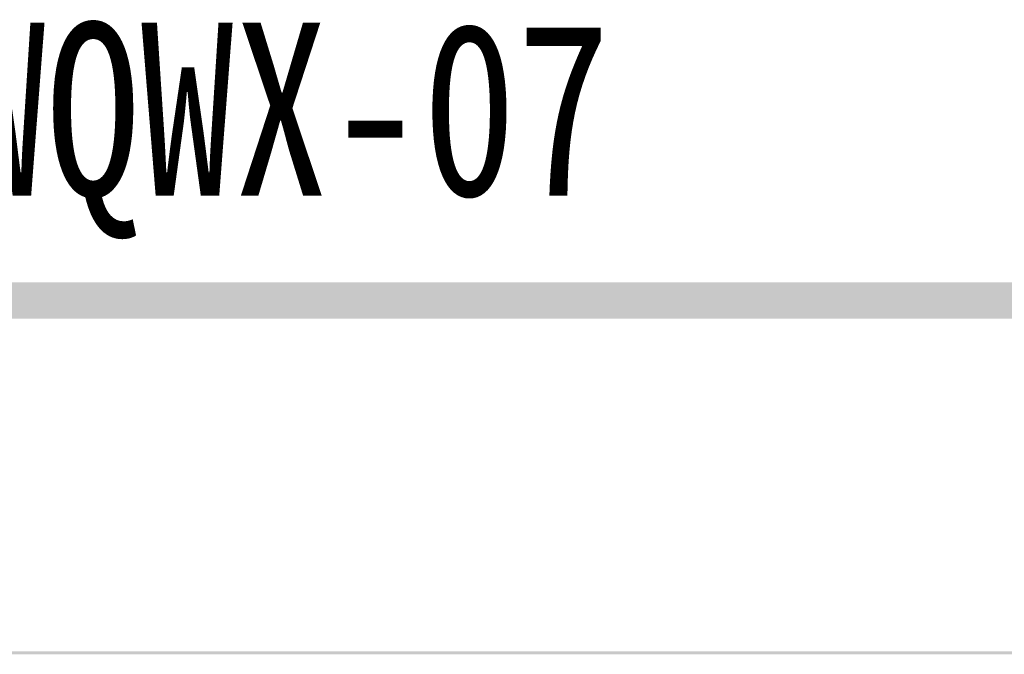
# Model space of a CAD drawing. Extents: x 566443 to 590371, y 3845226 to 3876576.
# Tile 90 of 221: x 586734 to 586748, y 3853850 to 3853858. Entities that reach past the tile are written whole.
import ezdxf

# ---------------------------------------------------------------- set-up
doc = ezdxf.new("R2010")
doc.units = 0
doc.layers.get('0').update_dxf_attribs({"linetype": 'CONTINUOUS', "lineweight": 13})
doc.layers.add('C00-00-00', color=7, linetype='CONTINUOUS')
doc.styles.add('图框', font='simfang.ttf', dxfattribs={"width": 0.8})

msp = doc.modelspace()

# ---------------------------------------------------------------- hatches: boundary and pattern name
at = {"layer": 'C00-00-00'}
h = msp.add_hatch(color=256, dxfattribs=at)
h.dxf.hatch_style = 2
h.paths.add_polyline_path([(586759.899, 3853854.25), (586759.391, 3853854.758), (586378.815, 3853854.25)])
h = msp.add_hatch(color=256, dxfattribs=at)
h.dxf.hatch_style = 2
h.paths.add_polyline_path([(586759.391, 3853854.758), (586378.815, 3853854.25), (586379.323, 3853854.758)])
h = msp.add_hatch(color=256, dxfattribs=at)
h.dxf.hatch_style = 2
h.paths.add_polyline_path([(586759.899, 3853854.25), (586759.391, 3853854.758), (586378.815, 3853854.25)])
h = msp.add_hatch(color=256, dxfattribs=at)
h.dxf.hatch_style = 2
h.paths.add_polyline_path([(586759.391, 3853854.758), (586378.815, 3853854.25), (586379.323, 3853854.758)])
h = msp.add_hatch(color=256, dxfattribs=at)
h.dxf.hatch_style = 2
h.paths.add_polyline_path([(586764.556, 3853849.593), (586764.514, 3853849.635), (586364.252, 3853849.593)])
h = msp.add_hatch(color=256, dxfattribs=at)
h.dxf.hatch_style = 2
h.paths.add_polyline_path([(586764.514, 3853849.635), (586364.252, 3853849.593), (586364.294, 3853849.635)])
h = msp.add_hatch(color=256, dxfattribs=at)
h.dxf.hatch_style = 2
h.paths.add_polyline_path([(586764.556, 3853849.593), (586764.514, 3853849.635), (586364.252, 3853849.593)])
h = msp.add_hatch(color=256, dxfattribs=at)
h.dxf.hatch_style = 2
h.paths.add_polyline_path([(586764.514, 3853849.635), (586364.252, 3853849.593), (586364.294, 3853849.635)])
h = msp.add_hatch(color=256, dxfattribs=at)
h.dxf.hatch_style = 2
h.paths.add_polyline_path([(586764.556, 3853849.593), (586764.514, 3853849.635), (586364.252, 3853849.593)])
h = msp.add_hatch(color=256, dxfattribs=at)
h.dxf.hatch_style = 2
h.paths.add_polyline_path([(586764.514, 3853849.635), (586364.252, 3853849.593), (586364.294, 3853849.635)])

# ---------------------------------------------------------------- texts
at = {"style": '图框', "width": 0.8}
msp.add_text('2018-DZBZWQWX-07', height=2.4, dxfattribs=at).set_placement((586721.192, 3853855.959))

doc.saveas('drawing.dxf')
